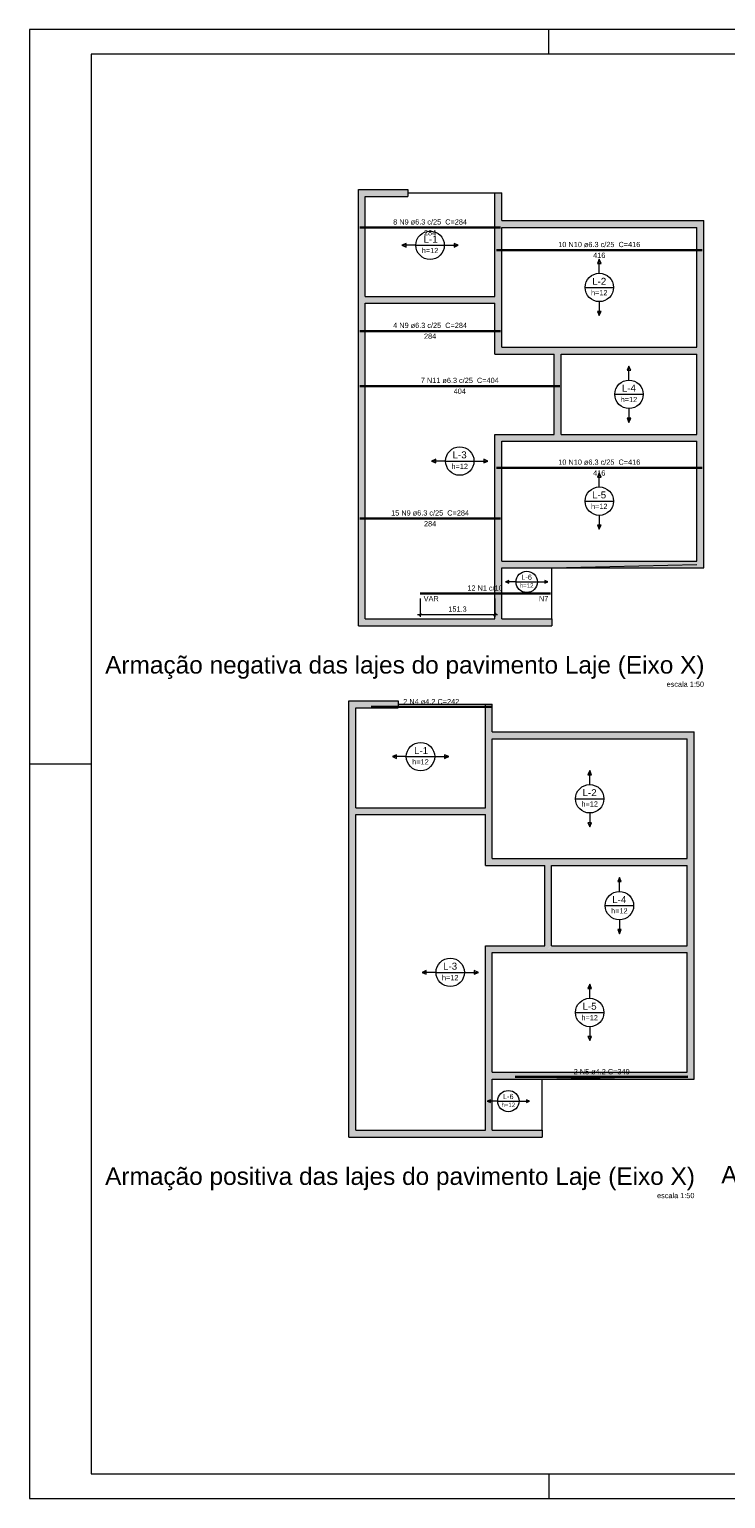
# Model space of a CAD drawing. Header units: millimetres. Extents: x 337 to 624, y -381 to -65.
# Tile 133 of 139: x 540 to 568, y -189 to -129. Entities that reach past the tile are written whole.
import ezdxf

# ---------------------------------------------------------------- set-up
doc = ezdxf.new("R2010")
doc.units = ezdxf.units.MM
doc.header["$MEASUREMENT"] = 0
doc.linetypes.add('NULL', pattern=[0])
doc.layers.get('0').update_dxf_attribs({"lineweight": 5})
for name, color, linetype, lineweight in [('Descrição da armadura', 7, 'Continuous', 5), ('DT-Armadura negativa', 4, 'Continuous', 30), ('DT-Armadura positiva', 7, 'Continuous', 30), ('DT-Cotas', 7, 'Continuous', 5), ('DT-Hachura viga em laje', 254, 'Continuous', 5), ('DT-Textos', 7, 'Continuous', 5), ('DT-Título', 102, 'Continuous', 20), ('FO-Vigas', 1, 'Continuous', 20), ('PRANCHA 01', 7, 'Continuous', 20), ('Textos armaduras', 7, 'Continuous', 5)]:
    doc.layers.add(name, color=color, linetype=linetype, lineweight=lineweight)
doc.styles.add('Arial', font='arial.ttf')

# ---------------------------------------------------------------- blocks, each defined once
blk = doc.blocks.new('_Oblique')
at = {"color": 0, "linetype": 'ByBlock', "lineweight": -2}
blk.add_line((-0.5, -0.5), (0.5, 0.5), dxfattribs=at)

msp = doc.modelspace()

# ---------------------------------------------------------------- hatches: boundary and pattern name
at = {"layer": 'DT-Hachura viga em laje', "linetype": 'Continuous'}
for points in [[(553.2739, -140.2371), (553.2739, -140.2371), (553.2739, -136.1973), (552.9939, -135.9173), (552.9939, -140.3771), (553.1339, -140.3771), (553.2739, -140.2371)], [(554.9939, -135.9173), (554.9939, -135.9173), (552.9939, -135.9173), (553.2739, -136.1973), (554.9939, -136.1973), (554.9939, -135.9173)], [(558.7939, -137.1771), (558.7939, -137.1771), (558.7939, -136.0573), (558.5139, -136.0573), (558.5139, -137.3171), (558.6539, -137.3171), (558.7939, -137.1771)], [(566.9539, -137.1773), (566.9539, -137.1773), (558.7939, -137.1773), (558.6539, -137.3173), (558.7939, -137.4571), (566.6739, -137.4571), (566.9539, -137.1773)], [(566.9539, -137.1771), (566.9539, -137.1771), (566.6739, -137.4571), (566.6739, -142.2971), (566.8139, -142.4371), (566.9539, -142.4371), (566.9539, -137.1771)], [(558.7939, -137.4573), (558.7939, -137.4573), (558.6539, -137.3173), (558.5139, -137.3173), (558.5139, -140.2371), (558.6539, -140.3771), (558.7939, -140.3771), (558.7939, -137.4573)], [(553.2739, -140.5171), (553.2739, -140.5171), (553.1339, -140.3771), (552.9939, -140.3771), (552.9939, -145.8371), (553.2739, -145.8371), (553.2739, -140.5171)], [(558.6539, -140.3773), (558.6539, -140.3773), (558.5139, -140.2373), (553.2739, -140.2373), (553.1339, -140.3773), (553.2739, -140.5171), (558.5139, -140.5171), (558.6539, -140.3773)], [(558.7939, -142.2969), (558.7939, -142.2969), (558.7939, -140.3773), (558.6539, -140.3773), (558.5139, -140.5173), (558.5139, -142.5771), (558.7939, -142.2969)], [(561.0539, -142.4373), (561.0539, -142.4373), (561.0539, -142.2971), (558.7939, -142.2971), (558.5139, -142.5771), (560.9139, -142.5771), (561.0539, -142.4373)], [(561.1939, -145.8171), (561.1939, -145.8171), (561.1939, -142.5773), (561.0539, -142.4371), (560.9141, -142.5773), (560.9141, -145.8171), (561.0539, -145.9571), (561.1939, -145.8171)], [(566.8139, -142.4373), (566.8139, -142.4373), (566.6739, -142.2973), (561.0541, -142.2973), (561.0541, -142.4373), (561.1941, -142.5771), (566.6739, -142.5771), (566.8139, -142.4373)], [(566.9539, -142.4371), (566.9539, -142.4371), (566.8139, -142.4371), (566.6739, -142.5773), (566.6739, -145.8171), (566.8139, -145.9571), (566.9539, -145.9571), (566.9539, -142.4371)], [(553.2737, -153.2773), (553.2737, -153.2773), (553.2737, -145.8371), (552.9939, -145.8371), (552.9939, -153.5573), (553.2737, -153.2773)], [(558.7939, -150.9373), (558.7939, -150.9373), (558.7939, -146.0971), (558.5139, -145.8171), (558.5139, -151.0773), (558.6539, -151.0773), (558.7939, -150.9373)], [(561.0539, -145.9573), (561.0539, -145.9573), (560.9139, -145.8173), (558.5139, -145.8173), (558.7941, -146.0971), (561.0539, -146.0971), (561.0539, -145.9573)], [(566.8139, -145.9573), (566.8139, -145.9573), (566.6739, -145.8173), (561.1941, -145.8173), (561.0541, -145.9573), (561.0541, -146.0971), (566.6739, -146.0971), (566.8139, -145.9573)], [(566.9539, -145.9571), (566.9539, -145.9571), (566.8139, -145.9571), (566.6739, -146.0971), (566.6739, -150.9373), (566.9539, -151.2173), (566.9539, -145.9571)], [(558.7939, -153.2773), (558.7939, -153.2773), (558.7939, -151.2173), (558.6539, -151.0773), (558.5139, -151.0773), (558.5139, -153.2773), (558.6539, -153.4173), (558.7939, -153.2773)], [(566.6739, -150.9373), (566.6739, -150.9373), (558.7941, -150.9373), (558.6539, -151.0773), (558.7939, -151.2173), (566.9539, -151.2173), (566.6739, -150.9373)], [(558.6539, -153.4173), (558.6539, -153.4173), (558.5139, -153.2773), (553.2739, -153.2773), (552.9939, -153.5573), (558.6539, -153.5573), (558.6539, -153.4173)], [(560.8139, -153.2773), (560.8139, -153.2773), (558.7939, -153.2773), (558.6539, -153.4173), (558.6539, -153.5573), (560.8139, -153.5573), (560.8139, -153.2773)], [(552.8881, -160.9096), (552.8881, -160.9096), (552.8881, -156.8698), (552.6081, -156.5898), (552.6081, -161.0496), (552.7481, -161.0496), (552.8881, -160.9096)], [(554.6081, -156.5898), (554.6081, -156.5898), (552.6081, -156.5898), (552.8881, -156.8698), (554.6081, -156.8698), (554.6081, -156.5898)], [(558.4081, -157.8496), (558.4081, -157.8496), (558.4081, -156.7298), (558.1281, -156.7298), (558.1281, -157.9896), (558.2681, -157.9896), (558.4081, -157.8496)], [(558.4081, -158.1298), (558.4081, -158.1298), (558.2681, -157.9898), (558.1281, -157.9898), (558.1281, -160.9096), (558.2681, -161.0496), (558.4081, -161.0496), (558.4081, -158.1298)], [(566.5681, -157.8498), (566.5681, -157.8498), (558.4081, -157.8498), (558.2681, -157.9898), (558.4081, -158.1296), (566.2881, -158.1296), (566.5681, -157.8498)], [(566.5681, -157.8496), (566.5681, -157.8496), (566.2881, -158.1296), (566.2881, -162.9696), (566.4281, -163.1096), (566.5681, -163.1096), (566.5681, -157.8496)], [(558.2681, -161.0498), (558.2681, -161.0498), (558.1281, -160.9098), (552.8881, -160.9098), (552.7481, -161.0498), (552.8881, -161.1896), (558.1281, -161.1896), (558.2681, -161.0498)], [(552.8881, -161.1896), (552.8881, -161.1896), (552.7481, -161.0496), (552.6081, -161.0496), (552.6081, -166.5096), (552.8881, -166.5096), (552.8881, -161.1896)], [(558.4081, -162.9694), (558.4081, -162.9694), (558.4081, -161.0498), (558.2681, -161.0498), (558.1281, -161.1898), (558.1281, -163.2496), (558.4081, -162.9694)], [(560.6681, -163.1098), (560.6681, -163.1098), (560.6681, -162.9696), (558.4081, -162.9696), (558.1281, -163.2496), (560.5281, -163.2496), (560.6681, -163.1098)], [(560.8081, -166.4896), (560.8081, -166.4896), (560.8081, -163.2498), (560.6681, -163.1096), (560.5283, -163.2498), (560.5283, -166.4896), (560.6681, -166.6296), (560.8081, -166.4896)], [(566.4281, -163.1098), (566.4281, -163.1098), (566.2881, -162.9698), (560.6683, -162.9698), (560.6683, -163.1098), (560.8083, -163.2496), (566.2881, -163.2496), (566.4281, -163.1098)], [(566.5681, -163.1096), (566.5681, -163.1096), (566.4281, -163.1096), (566.2881, -163.2498), (566.2881, -166.4896), (566.4281, -166.6296), (566.5681, -166.6296), (566.5681, -163.1096)], [(552.8879, -173.9498), (552.8879, -173.9498), (552.8879, -166.5096), (552.6081, -166.5096), (552.6081, -174.2298), (552.8879, -173.9498)], [(558.4081, -171.6098), (558.4081, -171.6098), (558.4081, -166.7696), (558.1281, -166.4896), (558.1281, -171.7498), (558.2681, -171.7498), (558.4081, -171.6098)], [(560.6681, -166.6298), (560.6681, -166.6298), (560.5281, -166.4898), (558.1281, -166.4898), (558.4083, -166.7696), (560.6681, -166.7696), (560.6681, -166.6298)], [(566.4281, -166.6298), (566.4281, -166.6298), (566.2881, -166.4898), (560.8083, -166.4898), (560.6683, -166.6298), (560.6683, -166.7696), (566.2881, -166.7696), (566.4281, -166.6298)], [(566.5681, -166.6296), (566.5681, -166.6296), (566.4281, -166.6296), (566.2881, -166.7696), (566.2881, -171.6098), (566.5681, -171.8898), (566.5681, -166.6296)], [(566.2881, -171.6098), (566.2881, -171.6098), (558.4083, -171.6098), (558.2681, -171.7498), (558.4081, -171.8898), (566.5681, -171.8898), (566.2881, -171.6098)], [(558.4081, -173.9498), (558.4081, -173.9498), (558.4081, -171.8898), (558.2681, -171.7498), (558.1281, -171.7498), (558.1281, -173.9498), (558.2681, -174.0898), (558.4081, -173.9498)], [(558.2681, -174.0898), (558.2681, -174.0898), (558.1281, -173.9498), (552.8881, -173.9498), (552.6081, -174.2298), (558.2681, -174.2298), (558.2681, -174.0898)], [(560.4281, -173.9498), (560.4281, -173.9498), (558.4081, -173.9498), (558.2681, -174.0898), (558.2681, -174.2298), (560.4281, -174.2298), (560.4281, -173.9498)]]:
    msp.add_hatch(color=256, dxfattribs=at).paths.add_polyline_path(points)

# ---------------------------------------------------------------- linework, layer by layer
at = {"layer": 'DT-Armadura negativa'}
msp.add_line((555.4886, -152.2473), (560.7641, -152.2473), dxfattribs=at)
for points in [[(553.0539, -137.4596), (558.7339, -137.4596)], [(558.5739, -138.3725), (566.8939, -138.3725)], [(553.0539, -141.6419), (558.7339, -141.6419)], [(553.0539, -143.867), (561.1339, -143.867)], [(558.5739, -147.1721), (566.8939, -147.1721)], [(553.0539, -149.2248), (558.7339, -149.2248)]]:
    msp.add_lwpolyline(points, dxfattribs=at)
at = {"layer": 'DT-Armadura positiva'}
for p, q in [((553.5179, -156.8298), (558.3581, -156.8298)), ((559.3381, -171.7898), (566.3168, -171.7898))]:
    msp.add_line(p, q, dxfattribs=at)
at = {"layer": 'DT-Cotas'}
for p, q in [((555.4886, -152.4473), (555.4886, -153.1945)), ((558.5139, -152.4473), (558.5139, -153.1945)), ((555.3886, -153.0945), (558.6139, -153.0945))]:
    msp.add_line(p, q, dxfattribs=at)
at = {"layer": 'DT-Textos'}
for p, q in [((554.9239, -138.1016), (554.7544, -138.1722)), ((554.7544, -138.1722), (554.9239, -138.2428)), ((555.3192, -138.1722), (554.7544, -138.1722)), ((554.9239, -138.2428), (554.9239, -138.1016)), ((555.3192, -138.1722), (556.4685, -138.1722)), ((556.4685, -138.1722), (557.0333, -138.1722)), ((557.0333, -138.1722), (556.8639, -138.1016)), ((556.8639, -138.1016), (556.8639, -138.2428)), ((556.8639, -138.2428), (557.0333, -138.1722)), ((562.7339, -138.7377), (562.6633, -138.9071)), ((562.6633, -138.9071), (562.8045, -138.9071)), ((562.8045, -138.9071), (562.7339, -138.7377)), ((562.7339, -139.3025), (562.7339, -138.7377)), ((562.1592, -139.8771), (563.3085, -139.8771)), ((562.7339, -140.4518), (562.7339, -141.0166)), ((562.8045, -140.8471), (562.6633, -140.8471)), ((562.6633, -140.8471), (562.7339, -141.0166)), ((562.7339, -141.0166), (562.8045, -140.8471)), ((563.934, -143.0577), (563.8634, -143.2271)), ((564.0046, -143.2271), (563.934, -143.0577)), ((563.934, -143.6225), (563.934, -143.0577)), ((563.8634, -143.2271), (564.0046, -143.2271)), ((563.3593, -144.1971), (564.5086, -144.1971)), ((563.934, -144.7718), (563.934, -145.3366)), ((564.0046, -145.1671), (563.8634, -145.1671)), ((563.8634, -145.1671), (563.934, -145.3366)), ((563.934, -145.3366), (564.0046, -145.1671)), ((556.124, -146.8266), (555.9545, -146.8972)), ((555.9545, -146.8972), (556.124, -146.9678)), ((556.5193, -146.8972), (555.9545, -146.8972)), ((556.124, -146.9678), (556.124, -146.8266)), ((556.5193, -146.8972), (557.6686, -146.8972)), ((557.6686, -146.8972), (558.2334, -146.8972)), ((558.2334, -146.8972), (558.064, -146.8266)), ((558.064, -146.8266), (558.064, -146.9678)), ((558.064, -146.9678), (558.2334, -146.8972)), ((562.7339, -147.3778), (562.6633, -147.5472)), ((562.6633, -147.5472), (562.8045, -147.5472)), ((562.8045, -147.5472), (562.7339, -147.3778)), ((562.7339, -147.9426), (562.7339, -147.3778)), ((562.1592, -148.5172), (563.3085, -148.5172)), ((562.7339, -149.0919), (562.7339, -149.6567)), ((562.8045, -149.4872), (562.6633, -149.4872)), ((562.6633, -149.4872), (562.7339, -149.6567)), ((562.7339, -149.6567), (562.8045, -149.4872)), ((559.0721, -151.7278), (558.9451, -151.7808)), ((558.9451, -151.7808), (559.0721, -151.8338)), ((559.3691, -151.7808), (558.9451, -151.7808)), ((559.0721, -151.8338), (559.0721, -151.7278)), ((559.3691, -151.7808), (560.2311, -151.7808)), ((560.2311, -151.7808), (560.6551, -151.7808)), ((560.6551, -151.7808), (560.5281, -151.7278)), ((560.5281, -151.7278), (560.5281, -151.8338)), ((560.5281, -151.8338), (560.6551, -151.7808)), ((554.5381, -158.7741), (554.3687, -158.8447)), ((554.3687, -158.8447), (554.5381, -158.9153)), ((554.9335, -158.8447), (554.3687, -158.8447)), ((554.5381, -158.9153), (554.5381, -158.7741)), ((554.9335, -158.8447), (556.0827, -158.8447)), ((556.0827, -158.8447), (556.6475, -158.8447)), ((556.6475, -158.8447), (556.4781, -158.7741)), ((556.4781, -158.7741), (556.4781, -158.9153)), ((556.4781, -158.9153), (556.6475, -158.8447)), ((562.3481, -159.4102), (562.2775, -159.5796)), ((562.2775, -159.5796), (562.4187, -159.5796)), ((562.4187, -159.5796), (562.3481, -159.4102)), ((562.3481, -159.975), (562.3481, -159.4102)), ((561.7735, -160.5496), (562.9227, -160.5496)), ((562.4187, -161.5196), (562.2775, -161.5196)), ((562.2775, -161.5196), (562.3481, -161.6891)), ((562.3481, -161.1243), (562.3481, -161.6891)), ((562.3481, -161.6891), (562.4187, -161.5196)), ((563.5482, -163.7302), (563.4776, -163.8996)), ((563.4776, -163.8996), (563.6188, -163.8996)), ((563.6188, -163.8996), (563.5482, -163.7302)), ((563.5482, -164.295), (563.5482, -163.7302)), ((562.9736, -164.8696), (564.1228, -164.8696)), ((563.5482, -165.4443), (563.5482, -166.0091)), ((563.6188, -165.8396), (563.4776, -165.8396)), ((563.4776, -165.8396), (563.5482, -166.0091)), ((563.5482, -166.0091), (563.6188, -165.8396)), ((555.7382, -167.4991), (555.5688, -167.5697)), ((555.7382, -167.6403), (555.7382, -167.4991)), ((557.8476, -167.5697), (557.6782, -167.4991)), ((557.6782, -167.4991), (557.6782, -167.6403)), ((555.5688, -167.5697), (555.7382, -167.6403)), ((556.1336, -167.5697), (555.5688, -167.5697)), ((556.1336, -167.5697), (557.2828, -167.5697)), ((557.2828, -167.5697), (557.8476, -167.5697)), ((557.6782, -167.6403), (557.8476, -167.5697)), ((562.3481, -168.0503), (562.2775, -168.2197)), ((562.4187, -168.2197), (562.3481, -168.0503)), ((562.3481, -168.6151), (562.3481, -168.0503)), ((562.2775, -168.2197), (562.4187, -168.2197)), ((561.7735, -169.1897), (562.9227, -169.1897)), ((562.3481, -169.7644), (562.3481, -170.3292)), ((562.4187, -170.1597), (562.2775, -170.1597)), ((562.2775, -170.1597), (562.3481, -170.3292)), ((562.3481, -170.3292), (562.4187, -170.1597)), ((558.3301, -172.7218), (558.2031, -172.7748)), ((558.2031, -172.7748), (558.3301, -172.8278)), ((558.6271, -172.7748), (558.2031, -172.7748)), ((558.3301, -172.8278), (558.3301, -172.7218)), ((558.6271, -172.7748), (559.4891, -172.7748)), ((559.4891, -172.7748), (559.9131, -172.7748)), ((559.9131, -172.7748), (559.7861, -172.7218)), ((559.7861, -172.7218), (559.7861, -172.8278)), ((559.7861, -172.8278), (559.9131, -172.7748))]:
    msp.add_line(p, q, dxfattribs=at)
for centre, radius in [((555.8939, -138.1722), 0.5746), ((562.7339, -139.8771), 0.5746), ((563.934, -144.1971), 0.5746), ((557.094, -146.8972), 0.5746), ((562.7339, -148.5172), 0.5746), ((559.8001, -151.7808), 0.431), ((555.5081, -158.8447), 0.5746), ((562.3481, -160.5496), 0.5746), ((563.5482, -164.8696), 0.5746), ((556.7082, -167.5697), 0.5746), ((562.3481, -169.1897), 0.5746), ((559.0581, -172.7748), 0.431)]:
    msp.add_circle(centre, radius, dxfattribs=at)
at = {"layer": 'FO-Vigas'}
for p, q in [((552.9939, -140.3771), (552.9939, -135.9173)), ((552.9939, -135.9173), (554.9939, -135.9173)), ((554.9939, -135.9173), (554.9939, -136.1973)), ((553.2739, -140.2371), (553.2739, -136.1973)), ((553.2739, -136.1973), (554.9939, -136.1973)), ((554.9939, -136.0573), (558.5139, -136.0573)), ((558.5139, -136.0573), (558.7939, -136.0573)), ((558.5139, -137.3171), (558.5139, -136.0573)), ((558.7939, -137.1771), (558.7939, -136.0573)), ((558.7939, -137.1771), (566.9539, -137.1771)), ((566.9539, -142.4371), (566.9539, -137.1771)), ((558.5139, -140.2371), (558.5139, -137.3171)), ((558.7939, -137.4571), (566.6739, -137.4571)), ((558.7939, -140.3771), (558.7939, -137.4571)), ((566.6739, -142.2971), (566.6739, -137.4571)), ((552.9939, -145.8371), (552.9939, -140.3771)), ((553.2739, -140.2371), (558.5139, -140.2371)), ((553.2739, -145.8371), (553.2739, -140.5171)), ((553.2739, -140.5171), (558.5139, -140.5171)), ((558.5139, -142.5771), (558.5139, -140.5171)), ((558.7939, -142.2971), (558.7939, -140.3771)), ((558.7939, -142.2971), (561.0541, -142.2971)), ((561.0541, -142.2971), (566.6739, -142.2971)), ((566.9539, -145.9571), (566.9539, -142.4371)), ((558.5139, -142.5771), (560.9141, -142.5771)), ((560.9141, -145.8171), (560.9141, -142.5771)), ((561.1941, -142.5771), (566.6739, -142.5771)), ((561.1941, -145.8171), (561.1941, -142.5771)), ((566.6739, -145.8171), (566.6739, -142.5771)), ((552.9939, -153.5573), (552.9939, -145.8371)), ((553.2739, -153.2773), (553.2739, -145.8371)), ((558.5139, -151.0773), (558.5139, -145.8171)), ((558.5139, -145.8171), (560.9141, -145.8171)), ((558.7939, -150.9373), (558.7939, -146.0971)), ((558.7939, -146.0971), (561.0541, -146.0971)), ((561.0541, -146.0971), (566.6739, -146.0971)), ((561.1941, -145.8171), (566.6739, -145.8171)), ((566.6739, -150.9373), (566.6739, -146.0971)), ((566.9539, -151.2173), (566.9539, -145.9571)), ((558.5139, -153.2773), (558.5139, -151.0773)), ((558.7939, -150.9373), (566.6739, -150.9373)), ((558.7939, -151.2173), (566.9539, -151.2173)), ((558.7939, -153.2773), (558.7939, -151.2173)), ((560.8141, -151.2173), (566.6739, -151.0806)), ((560.8141, -153.2773), (560.8141, -151.2173)), ((552.9939, -153.5573), (558.6539, -153.5573)), ((553.2739, -153.2773), (558.5139, -153.2773)), ((558.6539, -153.5573), (560.8141, -153.5573)), ((558.7939, -153.2773), (560.8141, -153.2773)), ((560.8141, -153.2773), (560.8141, -153.5573)), ((552.6081, -161.0496), (552.6081, -156.5898)), ((552.6081, -156.5898), (554.6081, -156.5898)), ((554.6081, -156.5898), (554.6081, -156.8698)), ((554.6081, -156.7298), (558.1281, -156.7298)), ((558.1281, -156.7298), (558.4081, -156.7298)), ((558.1281, -157.9896), (558.1281, -156.7298)), ((558.4081, -157.8496), (558.4081, -156.7298)), ((552.8881, -160.9096), (552.8881, -156.8698)), ((552.8881, -156.8698), (554.6081, -156.8698)), ((558.1281, -160.9096), (558.1281, -157.9896)), ((558.4081, -157.8496), (566.5681, -157.8496)), ((566.5681, -163.1096), (566.5681, -157.8496)), ((558.4081, -158.1296), (566.2881, -158.1296)), ((558.4081, -161.0496), (558.4081, -158.1296)), ((566.2881, -162.9696), (566.2881, -158.1296)), ((552.8881, -160.9096), (558.1281, -160.9096)), ((552.6081, -166.5096), (552.6081, -161.0496)), ((552.8881, -166.5096), (552.8881, -161.1896)), ((552.8881, -161.1896), (558.1281, -161.1896)), ((558.1281, -163.2496), (558.1281, -161.1896)), ((558.4081, -162.9696), (558.4081, -161.0496)), ((558.1281, -163.2496), (560.5283, -163.2496)), ((558.4081, -162.9696), (560.6683, -162.9696)), ((560.5283, -166.4896), (560.5283, -163.2496)), ((560.6683, -162.9696), (566.2881, -162.9696)), ((560.8083, -163.2496), (566.2881, -163.2496)), ((560.8083, -166.4896), (560.8083, -163.2496)), ((566.2881, -166.4896), (566.2881, -163.2496)), ((566.5681, -166.6296), (566.5681, -163.1096)), ((552.6081, -174.2298), (552.6081, -166.5096)), ((552.8881, -173.9498), (552.8881, -166.5096)), ((558.1281, -171.7498), (558.1281, -166.4896)), ((558.1281, -166.4896), (560.5283, -166.4896)), ((558.4081, -171.6098), (558.4081, -166.7696)), ((558.4081, -166.7696), (560.6683, -166.7696)), ((560.6683, -166.7696), (566.2881, -166.7696)), ((560.8083, -166.4896), (566.2881, -166.4896)), ((566.2881, -171.6098), (566.2881, -166.7696)), ((566.5681, -171.8898), (566.5681, -166.6296)), ((558.4081, -171.6098), (566.2881, -171.6098)), ((558.1281, -173.9498), (558.1281, -171.7498)), ((558.4081, -171.8898), (566.5681, -171.8898)), ((558.4081, -173.9498), (558.4081, -171.8898)), ((560.4283, -171.8898), (566.2881, -171.7531)), ((560.4283, -173.9498), (560.4283, -171.8898)), ((552.8881, -173.9498), (558.1281, -173.9498)), ((558.4081, -173.9498), (560.4283, -173.9498)), ((560.4283, -173.9498), (560.4283, -174.2298)), ((552.6081, -174.2298), (558.2681, -174.2298)), ((558.2681, -174.2298), (560.4283, -174.2298))]:
    msp.add_line(p, q, dxfattribs=at)
at = {"layer": 'PRANCHA 01'}
for points in [[(539.6948, -188.8442), (623.7948, -188.8442), (623.7948, -129.4442), (539.6948, -129.4442), (539.6948, -188.8442)], [(560.6948, -130.4442), (560.6948, -129.4442)], [(542.1948, -159.1442), (539.6948, -159.1442)], [(560.6948, -187.8442), (560.6948, -188.8442)]]:
    msp.add_lwpolyline(points, dxfattribs=at)
msp.add_lwpolyline([(542.1948, -187.8442), (622.7948, -187.8442), (622.7948, -130.4442), (542.1948, -130.4442)], close=True, dxfattribs=at)

# ---------------------------------------------------------------- block references
at = {"layer": 'DT-Cotas', "xscale": 0.1, "yscale": 0.1, "zscale": 0.1, "rotation": 180}
msp.add_blockref('_Oblique', (555.4886, -153.0945), dxfattribs=at)
at = {"layer": 'DT-Cotas', "xscale": 0.1, "yscale": 0.1, "zscale": 0.1}
msp.add_blockref('_Oblique', (558.5139, -153.0945), dxfattribs=at)

# ---------------------------------------------------------------- texts
at = {"layer": 'Descrição da armadura', "style": 'Arial'}
for s, p in [('12 N1 c/10', (557.4018, -152.1378)), ('N7', (560.2934, -152.565)), ('2 N4 ø4.2 C=242', (554.8106, -156.7287)), ('2 N5 ø4.2 C=349', (561.6988, -171.6887))]:
    msp.add_text(s, height=0.2118, dxfattribs=at).set_placement(p)
at = {"layer": 'Descrição da armadura', "linetype": 'NULL', "char_height": 0.2118, "attachment_point": 8, "line_spacing_factor": 0.9, "style": 'Arial'}
for s, insert, width in [('8 N9 ø6.3 c/25  C=284', (555.8939, -137.3397), 5.969467), ('10 N10 ø6.3 c/25  C=416', (562.7339, -138.2526), 6.627467), ('4 N9 ø6.3 c/25  C=284', (555.8939, -141.522), 5.969467), ('7 N11 ø6.3 c/25  C=404', (557.0939, -143.7471), 6.298467), ('10 N10 ø6.3 c/25  C=416', (562.7339, -147.0522), 6.627467), ('15 N9 ø6.3 c/25  C=284', (555.8939, -149.1049), 6.298467)]:
    msp.add_mtext(s, dxfattribs=dict(at, insert=insert, width=width))
at = {"layer": 'DT-Cotas', "color": 7, "insert": (557.0012, -152.8827), "char_height": 0.2118, "attachment_point": 5, "rotation": 0.00573, "style": 'Arial'}
msp.add_mtext('\\A1;151.3', dxfattribs=at)
at = {"layer": 'DT-Textos', "style": 'Arial'}
for s, height, p in [('L-1', 0.2824, (555.6305, -138.0663)), ('h=12', 0.2118, (555.5587, -138.4899)), ('L-2', 0.2824, (562.4447, -139.7712)), ('h=12', 0.2118, (562.3987, -140.1948)), ('h=12', 0.2118, (563.5988, -144.5148)), ('L-4', 0.2824, (563.6439, -144.0912)), ('L-3', 0.2824, (556.8034, -146.7863)), ('h=12', 0.2118, (556.7588, -147.2149)), ('L-5', 0.2824, (562.4422, -148.4065)), ('h=12', 0.2118, (562.3987, -148.8349)), ('h=12', 0.1765, (559.5207, -152.0188)), ('L-6', 0.2118, (559.5822, -151.6982)), ('L-1', 0.2824, (555.2448, -158.7388)), ('h=12', 0.2118, (555.1729, -159.1624)), ('L-2', 0.2824, (562.059, -160.4437)), ('h=12', 0.2118, (562.0129, -160.8673)), ('L-4', 0.2824, (563.2582, -164.7637)), ('h=12', 0.2118, (563.213, -165.1873)), ('L-3', 0.2824, (556.4176, -167.4588)), ('h=12', 0.2118, (556.373, -167.8874)), ('h=12', 0.2118, (562.0129, -169.5074)), ('L-5', 0.2824, (562.0564, -169.079)), ('h=12', 0.1765, (558.7788, -173.0128)), ('L-6', 0.2118, (558.8402, -172.6922))]:
    msp.add_text(s, height=height, dxfattribs=at).set_placement(p)
at = {"layer": 'DT-Título', "style": 'Arial'}
for s, height, p in [('Armação negativa das lajes do pavimento Laje (Eixo X)', 0.706, (542.7581, -155.4888)), ('escala 1:50', 0.2118, (565.4546, -156.0247)), ('Armação positiva das lajes do pavimento Laje (Eixo X)', 0.706, (542.7569, -176.1618)), ('Armação positiva das lajes do pavimento Laje (Eixo Y)', 0.706, (567.6649, -176.0998)), ('escala 1:50', 0.2118, (565.0689, -176.6972))]:
    msp.add_text(s, height=height, dxfattribs=at).set_placement(p)
at = {"layer": 'Textos armaduras', "style": 'Arial'}
msp.add_text('VAR', height=0.2118, dxfattribs=at).set_placement((555.6355, -152.565))
at = {"layer": 'Textos armaduras', "linetype": 'NULL', "char_height": 0.2118, "width": 1.387001, "attachment_point": 2, "line_spacing_factor": 0.9, "style": 'Arial'}
for s, insert in [('284', (555.8939, -137.5596)), ('416', (562.7339, -138.4725)), ('284', (555.8939, -141.7419)), ('404', (557.0939, -143.967)), ('416', (562.7339, -147.2721)), ('284', (555.8939, -149.3248))]:
    msp.add_mtext(s, dxfattribs=dict(at, insert=insert))

doc.saveas('drawing.dxf')
